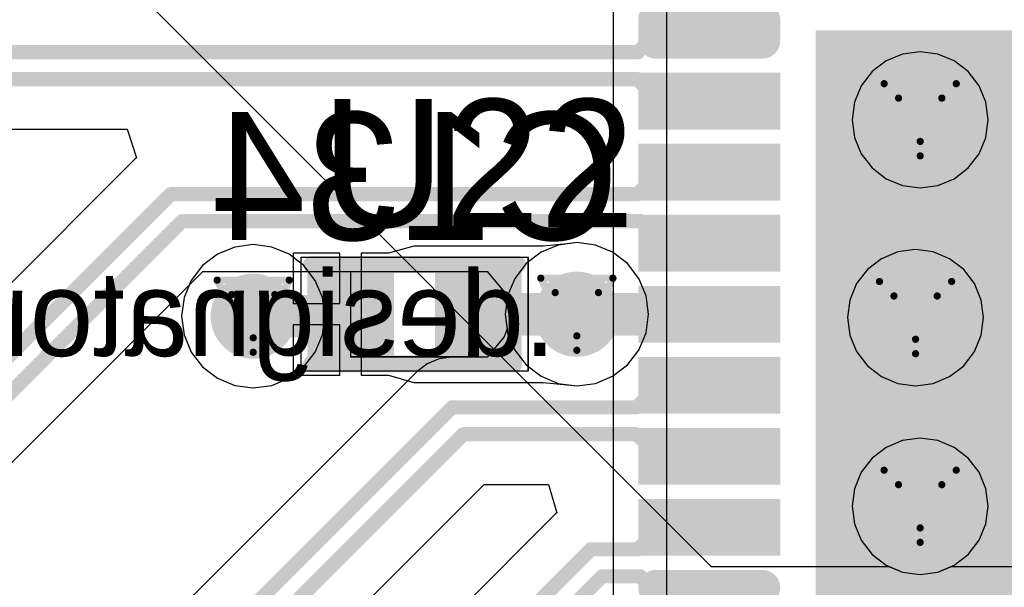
# Model space of a CAD drawing. Header units: millimetres. Extents: x 138 to 555, y 26 to 334.
# Tile 155 of 256: x 186 to 193, y 161 to 165. Entities that reach past the tile are written whole.
import ezdxf

# ---------------------------------------------------------------- set-up
doc = ezdxf.new("R2010")
doc.units = ezdxf.units.MM
for name, color, linetype in [('BottomLayer', 5, 'Continuous'), ('BottomOverlay', 54, 'Continuous'), ('BottomPaste', 16, 'Continuous'), ('BottomSolder', 6, 'Continuous'), ('DrillDrawing', 1, 'Continuous'), ('Mechanical20', 56, 'Continuous'), ('Mechanical21', 56, 'Continuous'), ('Mechanical27', 56, 'Continuous'), ('Mechanical30', 56, 'Continuous'), ('MidLayer1', 16, 'Continuous'), ('MidLayer2', 76, 'Continuous'), ('MidLayer3', 90, 'Continuous'), ('MidLayer4', 156, 'Continuous'), ('MultiLayer', 9, 'Continuous'), ('TopLayer', 1, 'Continuous'), ('TopOverlay', 2, 'Continuous'), ('TopPaste', 8, 'Continuous'), ('TopSolder', 216, 'Continuous'), ('ViaHoleLayer', 16, 'Continuous')]:
    doc.layers.add(name, color=color, linetype=linetype)

# ---------------------------------------------------------------- blocks, each defined once
blk = doc.blocks.new('C0402_B_820')
at = {"layer": 'BottomLayer'}
for points in [[(-0.7049973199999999, 0.27999944), (-0.7049973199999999, -0.27999944), (-0.19500088, 0.27999944), (-0.19500088, -0.27999944)], [(0.19500088, 0.27999944), (0.19500088, -0.27999944), (0.7049973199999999, 0.27999944), (0.7049973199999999, -0.27999944)]]:
    blk.add_solid(points, dxfattribs=at)
at = {"layer": 'BottomOverlay', "const_width": 0.11999976}
for points in [[(-0.72499982, 0.3499993), (0.72499982, 0.3499993)], [(-0.72499982, -0.3499993), (0.7000011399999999, -0.3499993)]]:
    blk.add_lwpolyline(points, dxfattribs=at)
at = {"layer": 'BottomOverlay', "const_width": 0.05999988}
for points in [[(-0.7549997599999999, 0.3499993, 1), (-0.69499988, 0.3499993, 1)], [(0.69499988, 0.3499993, 1), (0.7549997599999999, 0.3499993, 1)], [(-0.7549997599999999, -0.3499993, 1), (-0.69499988, -0.3499993, 1)], [(0.6700012, -0.3499993, 1), (0.73000108, -0.3499993, 1)]]:
    blk.add_lwpolyline(points, format="xyb", close=True, dxfattribs=at)
at = {"layer": 'BottomPaste'}
for points in [[(-0.7049973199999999, 0.27999944), (-0.7049973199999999, -0.27999944), (-0.19500088, 0.27999944), (-0.19500088, -0.27999944)], [(0.19500088, 0.27999944), (0.19500088, -0.27999944), (0.7049973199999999, 0.27999944), (0.7049973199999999, -0.27999944)]]:
    blk.add_solid(points, dxfattribs=at)
at = {"layer": 'BottomSolder'}
for points in [[(-0.7549972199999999, 0.32999934), (-0.7549972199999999, -0.32999934), (-0.14500098, 0.32999934), (-0.14500098, -0.32999934)], [(0.14500098, 0.32999934), (0.14500098, -0.32999934), (0.7549972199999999, 0.32999934), (0.7549972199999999, -0.32999934)]]:
    blk.add_solid(points, dxfattribs=at)
at = {"layer": 'Mechanical21', "const_width": 0.00999998}
for points in [[(-0.80000094, 0.3999992), (0.80000094, 0.3999992)], [(-0.80000094, -0.3999992), (-0.80000094, 0.3999992)], [(0.80000094, -0.3999992), (0.80000094, 0.3999992)], [(-0.80000094, -0.3999992), (0.80000094, -0.3999992)]]:
    blk.add_lwpolyline(points, dxfattribs=at)
at = {"layer": 'Mechanical21', "const_width": 0.00499872}
for points in [[(-0.8025002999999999, 0.3999992, 1), (-0.7975015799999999, 0.3999992, 1)], [(-0.8025002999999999, 0.3999992, 1), (-0.7975015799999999, 0.3999992, 1)], [(0.7975015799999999, 0.3999992, 1), (0.8025002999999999, 0.3999992, 1)], [(0.7975015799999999, 0.3999992, 1), (0.8025002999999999, 0.3999992, 1)], [(-0.8025002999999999, -0.3999992, 1), (-0.7975015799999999, -0.3999992, 1)], [(-0.8025002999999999, -0.3999992, 1), (-0.7975015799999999, -0.3999992, 1)], [(0.7975015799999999, -0.3999992, 1), (0.8025002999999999, -0.3999992, 1)], [(0.7975015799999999, -0.3999992, 1), (0.8025002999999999, -0.3999992, 1)]]:
    blk.add_lwpolyline(points, format="xyb", close=True, dxfattribs=at)
at = {"layer": 'Mechanical30', "const_width": 0.00999998}
for points in [[(-0.4499991, -0.2999994), (-0.4499991, 0.2999994)], [(-0.4499991, 0.2999994), (0.4499991, 0.2999994)], [(0.4499991, -0.2999994), (0.4499991, 0.2999994)], [(-0.4499991, -0.2999994), (0.4499991, -0.2999994)]]:
    blk.add_lwpolyline(points, dxfattribs=at)
at = {"layer": 'Mechanical30', "const_width": 0.00499872}
for points in [[(-0.45249846, 0.2999994, 1), (-0.44749974, 0.2999994, 1)], [(-0.45249846, 0.2999994, 1), (-0.44749974, 0.2999994, 1)], [(0.44749974, 0.2999994, 1), (0.45249846, 0.2999994, 1)], [(0.44749974, 0.2999994, 1), (0.45249846, 0.2999994, 1)], [(-0.45249846, -0.2999994, 1), (-0.44749974, -0.2999994, 1)], [(-0.45249846, -0.2999994, 1), (-0.44749974, -0.2999994, 1)], [(0.44749974, -0.2999994, 1), (0.45249846, -0.2999994, 1)], [(0.44749974, -0.2999994, 1), (0.45249846, -0.2999994, 1)]]:
    blk.add_lwpolyline(points, format="xyb", close=True, dxfattribs=at)
blk = doc.blocks.new('ICC_QFN36_EPAD_6X6_P050_937')
at = {"layer": 'Mechanical20', "const_width": 0.00999998}
blk.add_lwpolyline([(3.4249995, -3.4249995), (-3.4249995, -3.4249995)], dxfattribs=at)
at = {"layer": 'Mechanical27', "const_width": 0.00999998}
blk.add_lwpolyline([(3.04999898, -3.04999898), (-3.04999898, -3.04999898)], dxfattribs=at)
at = {"layer": 'TopLayer', "const_width": 0.07500112}
for points in [[(-2.11250022, -2.3750016, 1), (-2.0374991, -2.3750016, 1)], [(-1.96250306, -2.3750016, 1), (-1.88750194, -2.3750016, 1)], [(1.88750194, -2.3750016, 1), (1.96250306, -2.3750016, 1)], [(-2.11250022, -3.12499756, 1), (-2.0374991, -3.12499756, 1)], [(-1.96250306, -3.12499756, 1), (-1.88750194, -3.12499756, 1)], [(1.88750194, -3.12499756, 1), (1.96250306, -3.12499756, 1)]]:
    blk.add_lwpolyline(points, format="xyb", close=True, dxfattribs=at)
at = {"layer": 'TopLayer'}
for points in [[(-1.94999864, -1.94999864), (1.94999864, -1.94999864), (-1.94999864, 1.94999864), (1.94999864, 1.94999864)], [(-1.9250025, -3.19999868), (-1.9250025, -2.30000048), (-2.07499966, -3.19999868), (-2.07499966, -2.30000048)], [(-1.34999984, -3.19999868), (-1.34999984, -2.30000048), (-1.64999924, -3.19999868), (-1.64999924, -2.30000048)], [(-0.85000084, -3.19999868), (-0.85000084, -2.30000048), (-1.15000024, -3.19999868), (-1.15000024, -2.30000048)], [(-0.3499993, -3.19999868), (-0.3499993, -2.30000048), (-0.6499986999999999, -3.19999868), (-0.6499986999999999, -2.30000048)], [(0.1499997, -3.19999868), (0.1499997, -2.30000048), (-0.1499997, -3.19999868), (-0.1499997, -2.30000048)], [(0.6499986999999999, -3.19999868), (0.6499986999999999, -2.30000048), (0.3499993, -3.19999868), (0.3499993, -2.30000048)], [(1.15000024, -3.19999868), (1.15000024, -2.30000048), (0.85000084, -3.19999868), (0.85000084, -2.30000048)], [(1.64999924, -3.19999868), (1.64999924, -2.30000048), (1.34999984, -3.19999868), (1.34999984, -2.30000048)], [(-1.85000138, -3.12499756), (-1.85000138, -2.3750016), (-2.15000078, -3.12499756), (-2.15000078, -2.3750016)], [(2.15000078, -3.12499756), (2.15000078, -2.3750016), (1.85000138, -3.12499756), (1.85000138, -2.3750016)]]:
    blk.add_solid(points, dxfattribs=at)
at = {"layer": 'TopPaste', "const_width": 0.07500112}
for points in [[(-2.11250022, -2.3750016, 1), (-2.0374991, -2.3750016, 1)], [(-1.96250306, -2.3750016, 1), (-1.88750194, -2.3750016, 1)], [(1.88750194, -2.3750016, 1), (1.96250306, -2.3750016, 1)], [(-2.11250022, -3.12499756, 1), (-2.0374991, -3.12499756, 1)], [(-1.96250306, -3.12499756, 1), (-1.88750194, -3.12499756, 1)], [(1.88750194, -3.12499756, 1), (1.96250306, -3.12499756, 1)]]:
    blk.add_lwpolyline(points, format="xyb", close=True, dxfattribs=at)
at = {"layer": 'TopPaste'}
for points in [[(-1.94999864, -1.94999864), (1.94999864, -1.94999864), (-1.94999864, 1.94999864), (1.94999864, 1.94999864)], [(-1.9250025, -3.19999868), (-1.9250025, -2.30000048), (-2.07499966, -3.19999868), (-2.07499966, -2.30000048)], [(-1.34999984, -3.19999868), (-1.34999984, -2.30000048), (-1.64999924, -3.19999868), (-1.64999924, -2.30000048)], [(-0.85000084, -3.19999868), (-0.85000084, -2.30000048), (-1.15000024, -3.19999868), (-1.15000024, -2.30000048)], [(-0.3499993, -3.19999868), (-0.3499993, -2.30000048), (-0.6499986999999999, -3.19999868), (-0.6499986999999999, -2.30000048)], [(0.1499997, -3.19999868), (0.1499997, -2.30000048), (-0.1499997, -3.19999868), (-0.1499997, -2.30000048)], [(0.6499986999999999, -3.19999868), (0.6499986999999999, -2.30000048), (0.3499993, -3.19999868), (0.3499993, -2.30000048)], [(1.15000024, -3.19999868), (1.15000024, -2.30000048), (0.85000084, -3.19999868), (0.85000084, -2.30000048)], [(1.64999924, -3.19999868), (1.64999924, -2.30000048), (1.34999984, -3.19999868), (1.34999984, -2.30000048)], [(-1.85000138, -3.12499756), (-1.85000138, -2.3750016), (-2.15000078, -3.12499756), (-2.15000078, -2.3750016)], [(2.15000078, -3.12499756), (2.15000078, -2.3750016), (1.85000138, -3.12499756), (1.85000138, -2.3750016)]]:
    blk.add_solid(points, dxfattribs=at)
at = {"layer": 'TopSolder', "const_width": 0.12500102}
for points in [[(-2.1374989, -2.3750016, 1), (-2.01250042, -2.3750016, 1)], [(-1.98750174, -2.3750016, 1), (-1.86250326, -2.3750016, 1)], [(1.86250326, -2.3750016, 1), (1.98750174, -2.3750016, 1)], [(-2.1374989, -3.12499756, 1), (-2.01250042, -3.12499756, 1)], [(-1.98750174, -3.12499756, 1), (-1.86250326, -3.12499756, 1)], [(1.86250326, -3.12499756, 1), (1.98750174, -3.12499756, 1)]]:
    blk.add_lwpolyline(points, format="xyb", close=True, dxfattribs=at)
at = {"layer": 'TopSolder'}
for points in [[(-1.99999854, -1.99999854), (1.99999854, -1.99999854), (-1.99999854, 1.99999854), (1.99999854, 1.99999854)], [(-1.9250025, -3.24999858), (-1.9250025, -2.25000058), (-2.07499966, -3.24999858), (-2.07499966, -2.25000058)], [(-1.29999994, -3.24999858), (-1.29999994, -2.25000058), (-1.69999914, -3.24999858), (-1.69999914, -2.25000058)], [(-0.80000094, -3.24999858), (-0.80000094, -2.25000058), (-1.20000014, -3.24999858), (-1.20000014, -2.25000058)], [(-0.2999994, -3.24999858), (-0.2999994, -2.25000058), (-0.6999985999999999, -3.24999858), (-0.6999985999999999, -2.25000058)], [(0.1999996, -3.24999858), (0.1999996, -2.25000058), (-0.1999996, -3.24999858), (-0.1999996, -2.25000058)], [(0.6999985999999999, -3.24999858), (0.6999985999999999, -2.25000058), (0.2999994, -3.24999858), (0.2999994, -2.25000058)], [(1.20000014, -3.24999858), (1.20000014, -2.25000058), (0.80000094, -3.24999858), (0.80000094, -2.25000058)], [(1.69999914, -3.24999858), (1.69999914, -2.25000058), (1.29999994, -3.24999858), (1.29999994, -2.25000058)], [(-1.80000148, -3.12499756), (-1.80000148, -2.3750016), (-2.20000068, -3.12499756), (-2.20000068, -2.3750016)], [(2.20000068, -3.12499756), (2.20000068, -2.3750016), (1.80000148, -3.12499756), (1.80000148, -2.3750016)]]:
    blk.add_solid(points, dxfattribs=at)

msp = doc.modelspace()

# ---------------------------------------------------------------- linework, layer by layer
at = {"layer": 'BottomLayer'}
for p, q in [((189.91786502, 163.55570286), (189.7254524, 163.53738946)), ((189.96347072, 163.56170742), (189.91786502, 163.55570286)), ((190.09399624, 163.54452432), (189.96347072, 163.56170742)), ((188.29546034, 163.48738702), (187.96545846, 163.48738702)), ((187.96545846, 163.48738702), (187.96545846, 163.13239916)), ((188.29546034, 163.13239916), (188.29546034, 163.48738702)), ((188.63617086, 163.48738702), (188.4454575, 163.48738702)), ((188.4454575, 163.48738702), (188.4454575, 163.05740058)), ((188.81545676, 163.53738946), (188.63617086, 163.48738702)), ((188.95474528, 163.53738692), (188.81545676, 163.53738946)), ((189.72544986, 163.53738692), (188.95474528, 163.53738692)), ((189.7254524, 163.53738946), (189.72544986, 163.53738692)), ((190.21562668, 163.49414088), (190.09399624, 163.54452432)), ((190.32007402, 163.41399626), (190.21562668, 163.49414088)), ((190.40021864, 163.30954892), (190.32007402, 163.41399626)), ((190.45060208, 163.18791848), (190.40021864, 163.30954892)), ((190.46778518, 163.05739296), (190.45060208, 163.18791848)), ((187.96545846, 163.13239916), (188.29546034, 163.13239916)), ((188.4454575, 163.05740058), (188.4454575, 162.62738874)), ((190.45060208, 162.92686744), (190.46778518, 163.05739296)), ((188.29546034, 162.982402), (187.96545846, 162.982402)), ((187.96545846, 162.982402), (187.96545846, 162.62738874)), ((188.29546034, 162.62738874), (188.29546034, 162.982402)), ((190.40021864, 162.805237), (190.45060208, 162.92686744)), ((190.32007402, 162.70078966), (190.40021864, 162.805237)), ((190.21562668, 162.62064504), (190.32007402, 162.70078966)), ((187.96545846, 162.62738874), (188.29546034, 162.62738874)), ((188.4454575, 162.62738874), (188.63617086, 162.62738874)), ((188.63617086, 162.62738874), (188.81545676, 162.5773863)), ((190.09399624, 162.5702616), (190.21562668, 162.62064504)), ((188.81545676, 162.5773863), (188.95474528, 162.57738884)), ((188.95474528, 162.57738884), (189.72544732, 162.57738884)), ((189.72544732, 162.57738884), (189.7254524, 162.57738376)), ((189.7254524, 162.57738376), (189.7254524, 162.5773863)), ((189.7254524, 162.5773863), (189.9178701, 162.55908052)), ((189.9178701, 162.55908052), (189.96347072, 162.5530785)), ((189.96347072, 162.5530785), (190.09399624, 162.5702616))]:
    msp.add_line(p, q, dxfattribs=at)
for points, const_width in [([(192.24361856, 164.4265444, 1), (192.51861928, 164.4265444, 1)], 0.27499818), ([(187.5347278, 163.0436668, 1), (187.8347272, 163.0436668, 1)], 0.2999994), ([(189.81347102, 163.05739296, 1), (190.11347042, 163.05739296, 1)], 0.2999994), ([(192.2112234, 163.03351188, 1), (192.48622412, 163.03351188, 1)], 0.27499818), ([(188.2954832, 163.05738534, 1), (188.44548036, 163.05738534, 1)], 0.1499997), ([(189.195456, 163.05738534, 1), (189.34545316, 163.05738534, 1)], 0.1499997), ([(189.88846452, 163.05738534, 1), (190.03846168, 163.05738534, 1)], 0.1499997), ([(189.88846452, 163.05738534, 1), (190.03846168, 163.05738534, 1)], 0.1499997), ([(189.88847214, 163.05739296, 1), (190.0384693, 163.05739296, 1)], 0.1499997), ([(187.60972892, 163.0436668, 1), (187.75972608, 163.0436668, 1)], 0.1499997), ([(188.28176466, 163.0436668, 1), (188.43176182, 163.0436668, 1)], 0.1499997), ([(188.28176466, 163.0436668, 1), (188.43176182, 163.0436668, 1)], 0.1499997), ([(192.24361856, 161.70527222, 1), (192.51861928, 161.70527222, 1)], 0.27499818)]:
    msp.add_lwpolyline(points, format="xyb", close=True, dxfattribs=dict(at, const_width=const_width))
at = {"layer": 'BottomLayer', "const_width": 0.2999994}
for points in [[(188.35676324, 163.0436668), (188.37048178, 163.05738534)], [(189.27045458, 163.05738534), (189.9634631, 163.05738534)], [(189.9634631, 163.05738534), (189.96347072, 163.05739296)], [(187.6847275, 163.0436668), (188.35676324, 163.0436668)]]:
    msp.add_lwpolyline(points, dxfattribs=at)
at = {"layer": 'DrillDrawing', "const_width": 0.0508}
for points in [[(192.12711892, 164.6805444), (192.63511892, 164.6805444)], [(192.12711892, 164.6805444), (192.38111892, 164.1725444)], [(192.38111892, 164.1725444), (192.63511892, 164.6805444)], [(192.22871892, 164.5789444), (192.53351892, 164.5789444)], [(192.22871892, 164.5789444), (192.38111892, 164.2741444)], [(192.38111892, 164.2741444), (192.53351892, 164.5789444)], [(187.4307275, 163.2976668), (187.9387275, 163.2976668)], [(187.4307275, 163.2976668), (187.6847275, 162.7896668)], [(187.6847275, 162.7896668), (187.9387275, 163.2976668)], [(189.70947072, 163.31139296), (190.21747072, 163.31139296)], [(189.70947072, 163.31139296), (189.96347072, 162.80339296)], [(189.96347072, 162.80339296), (190.21747072, 163.31139296)], [(192.09472376, 163.28751188), (192.60272376, 163.28751188)], [(192.09472376, 163.28751188), (192.34872376, 162.77951188)], [(192.34872376, 162.77951188), (192.60272376, 163.28751188)], [(187.5323275, 163.1960668), (187.8371275, 163.1960668)], [(187.5323275, 163.1960668), (187.6847275, 162.8912668)], [(187.6847275, 162.8912668), (187.8371275, 163.1960668)], [(189.81107072, 163.20979296), (190.11587072, 163.20979296)], [(189.81107072, 163.20979296), (189.96347072, 162.90499296)], [(189.96347072, 162.90499296), (190.11587072, 163.20979296)], [(192.19632376, 163.18591188), (192.50112376, 163.18591188)], [(192.19632376, 163.18591188), (192.34872376, 162.88111188)], [(192.34872376, 162.88111188), (192.50112376, 163.18591188)], [(192.12711892, 161.95927222), (192.63511892, 161.95927222)], [(192.12711892, 161.95927222), (192.38111892, 161.45127222)], [(192.38111892, 161.45127222), (192.63511892, 161.95927222)], [(192.22871892, 161.85767222), (192.53351892, 161.85767222)], [(192.22871892, 161.85767222), (192.38111892, 161.55287222)], [(192.38111892, 161.55287222), (192.53351892, 161.85767222)]]:
    msp.add_lwpolyline(points, dxfattribs=at)
at = {"layer": 'DrillDrawing', "const_width": 0.0254}
for points in [[(192.11441892, 164.6805444, 1), (192.13981892, 164.6805444, 1)], [(192.11441892, 164.6805444, 1), (192.13981892, 164.6805444, 1)], [(192.62241892, 164.6805444, 1), (192.64781892, 164.6805444, 1)], [(192.62241892, 164.6805444, 1), (192.64781892, 164.6805444, 1)], [(192.21601892, 164.5789444, 1), (192.24141892, 164.5789444, 1)], [(192.21601892, 164.5789444, 1), (192.24141892, 164.5789444, 1)], [(192.52081892, 164.5789444, 1), (192.54621892, 164.5789444, 1)], [(192.52081892, 164.5789444, 1), (192.54621892, 164.5789444, 1)], [(192.36841892, 164.2741444, 1), (192.39381892, 164.2741444, 1)], [(192.36841892, 164.2741444, 1), (192.39381892, 164.2741444, 1)], [(192.36841892, 164.1725444, 1), (192.39381892, 164.1725444, 1)], [(192.36841892, 164.1725444, 1), (192.39381892, 164.1725444, 1)], [(187.4180275, 163.2976668, 1), (187.4434275, 163.2976668, 1)], [(187.4180275, 163.2976668, 1), (187.4434275, 163.2976668, 1)], [(187.9260275, 163.2976668, 1), (187.9514275, 163.2976668, 1)], [(187.9260275, 163.2976668, 1), (187.9514275, 163.2976668, 1)], [(189.69677072, 163.31139296, 1), (189.72217072, 163.31139296, 1)], [(189.69677072, 163.31139296, 1), (189.72217072, 163.31139296, 1)], [(190.20477072, 163.31139296, 1), (190.23017072, 163.31139296, 1)], [(190.20477072, 163.31139296, 1), (190.23017072, 163.31139296, 1)], [(192.08202376, 163.28751188, 1), (192.10742376, 163.28751188, 1)], [(192.08202376, 163.28751188, 1), (192.10742376, 163.28751188, 1)], [(192.59002376, 163.28751188, 1), (192.61542376, 163.28751188, 1)], [(192.59002376, 163.28751188, 1), (192.61542376, 163.28751188, 1)], [(187.5196275, 163.1960668, 1), (187.5450275, 163.1960668, 1)], [(187.5196275, 163.1960668, 1), (187.5450275, 163.1960668, 1)], [(187.8244275, 163.1960668, 1), (187.8498275, 163.1960668, 1)], [(187.8244275, 163.1960668, 1), (187.8498275, 163.1960668, 1)], [(189.79837072, 163.20979296, 1), (189.82377072, 163.20979296, 1)], [(189.79837072, 163.20979296, 1), (189.82377072, 163.20979296, 1)], [(190.10317072, 163.20979296, 1), (190.12857072, 163.20979296, 1)], [(190.10317072, 163.20979296, 1), (190.12857072, 163.20979296, 1)], [(192.18362376, 163.18591188, 1), (192.20902376, 163.18591188, 1)], [(192.18362376, 163.18591188, 1), (192.20902376, 163.18591188, 1)], [(192.48842376, 163.18591188, 1), (192.51382376, 163.18591188, 1)], [(192.48842376, 163.18591188, 1), (192.51382376, 163.18591188, 1)], [(189.95077072, 162.90499296, 1), (189.97617072, 162.90499296, 1)], [(189.95077072, 162.90499296, 1), (189.97617072, 162.90499296, 1)], [(187.6720275, 162.8912668, 1), (187.6974275, 162.8912668, 1)], [(187.6720275, 162.8912668, 1), (187.6974275, 162.8912668, 1)], [(192.33602376, 162.88111188, 1), (192.36142376, 162.88111188, 1)], [(192.33602376, 162.88111188, 1), (192.36142376, 162.88111188, 1)], [(187.6720275, 162.7896668, 1), (187.6974275, 162.7896668, 1)], [(187.6720275, 162.7896668, 1), (187.6974275, 162.7896668, 1)], [(189.95077072, 162.80339296, 1), (189.97617072, 162.80339296, 1)], [(189.95077072, 162.80339296, 1), (189.97617072, 162.80339296, 1)], [(192.33602376, 162.77951188, 1), (192.36142376, 162.77951188, 1)], [(192.33602376, 162.77951188, 1), (192.36142376, 162.77951188, 1)], [(192.11441892, 161.95927222, 1), (192.13981892, 161.95927222, 1)], [(192.11441892, 161.95927222, 1), (192.13981892, 161.95927222, 1)], [(192.62241892, 161.95927222, 1), (192.64781892, 161.95927222, 1)], [(192.62241892, 161.95927222, 1), (192.64781892, 161.95927222, 1)], [(192.21601892, 161.85767222, 1), (192.24141892, 161.85767222, 1)], [(192.21601892, 161.85767222, 1), (192.24141892, 161.85767222, 1)], [(192.52081892, 161.85767222, 1), (192.54621892, 161.85767222, 1)], [(192.52081892, 161.85767222, 1), (192.54621892, 161.85767222, 1)], [(192.36841892, 161.55287222, 1), (192.39381892, 161.55287222, 1)], [(192.36841892, 161.55287222, 1), (192.39381892, 161.55287222, 1)], [(192.36841892, 161.45127222, 1), (192.39381892, 161.45127222, 1)], [(192.36841892, 161.45127222, 1), (192.39381892, 161.45127222, 1)]]:
    msp.add_lwpolyline(points, format="xyb", close=True, dxfattribs=at)
at = {"layer": 'MidLayer1'}
for p, q in [((186.99315154, 165.19736582), (190.90821356, 161.28230126)), ((187.55420198, 163.53079816), (187.432569, 163.48041472)), ((187.6847275, 163.54798126), (187.55420198, 163.53079816)), ((187.81525302, 163.53079816), (187.6847275, 163.54798126)), ((187.936886, 163.48041472), (187.81525302, 163.53079816)), ((187.432569, 163.48041472), (187.3281242, 163.4002701)), ((188.0413308, 163.4002701), (187.936886, 163.48041472)), ((187.3281242, 163.4002701), (187.24797958, 163.29582276)), ((188.12147542, 163.29582276), (188.0413308, 163.4002701)), ((187.24797958, 163.29582276), (187.19759614, 163.17419232)), ((188.17185886, 163.17419232), (188.12147542, 163.29582276)), ((187.19759614, 163.17419232), (187.18041304, 163.0436668)), ((188.18904196, 163.0436668), (188.17185886, 163.17419232)), ((187.18041304, 163.0436668), (187.19759614, 162.91314128)), ((188.17185886, 162.91314128), (188.18904196, 163.0436668)), ((187.19759614, 162.91314128), (187.24797958, 162.79151084)), ((188.12147542, 162.79151084), (188.17185886, 162.91314128)), ((187.24797958, 162.79151084), (187.3281242, 162.6870635)), ((188.0413308, 162.6870635), (188.12147542, 162.79151084)), ((187.3281242, 162.6870635), (187.432569, 162.60691888)), ((187.936886, 162.60691888), (188.0413308, 162.6870635)), ((187.432569, 162.60691888), (187.55420198, 162.55653544)), ((187.81525302, 162.55653544), (187.936886, 162.60691888)), ((187.55420198, 162.55653544), (187.6847275, 162.53935234)), ((187.6847275, 162.53935234), (187.81525302, 162.55653544)), ((190.90821356, 161.28230126), (192.16100252, 161.28231142)), ((192.16100252, 161.28231142), (192.25711866, 161.24249946)), ((192.50511918, 161.24249946), (192.60124548, 161.2823165)), ((192.60124548, 161.2823165), (193.41222684, 161.2823165)), ((192.25711866, 161.24249946), (192.38111892, 161.22617488)), ((192.38111892, 161.22617488), (192.50511918, 161.24249946))]:
    msp.add_line(p, q, dxfattribs=at)
for points, const_width in [([(192.24361856, 164.4265444, 1), (192.51861928, 164.4265444, 1)], 0.27499818), ([(187.5347278, 163.0436668, 1), (187.8347272, 163.0436668, 1)], 0.2999994), ([(189.81347102, 163.05739296, 1), (190.11347042, 163.05739296, 1)], 0.2999994), ([(192.2112234, 163.03351188, 1), (192.48622412, 163.03351188, 1)], 0.27499818), ([(192.24361856, 161.70527222, 1), (192.51861928, 161.70527222, 1)], 0.27499818)]:
    msp.add_lwpolyline(points, format="xyb", close=True, dxfattribs=dict(at, const_width=const_width))
at = {"layer": 'MidLayer2'}
for p, q in [((189.96347072, 163.56170742), (189.8329452, 163.54452432)), ((190.09399624, 163.54452432), (189.96347072, 163.56170742)), ((189.71131476, 163.49414088), (189.60686742, 163.41399626)), ((189.8329452, 163.54452432), (189.71131476, 163.49414088)), ((190.21562668, 163.49414088), (190.09399624, 163.54452432)), ((190.32007402, 163.41399626), (190.21562668, 163.49414088)), ((189.60686742, 163.41399626), (189.5267228, 163.30954892)), ((190.40021864, 163.30954892), (190.32007402, 163.41399626)), ((189.5267228, 163.30954892), (189.47633936, 163.18791848)), ((190.45060208, 163.18791848), (190.40021864, 163.30954892)), ((189.47633936, 163.18791848), (189.45915626, 163.05739296)), ((190.46778518, 163.05739296), (190.45060208, 163.18791848)), ((189.45915626, 163.05739296), (189.47633936, 162.92686744)), ((190.45060208, 162.92686744), (190.46778518, 163.05739296)), ((189.47633936, 162.92686744), (189.5267228, 162.805237)), ((190.40021864, 162.805237), (190.45060208, 162.92686744)), ((189.5267228, 162.805237), (189.60686742, 162.70078966)), ((190.32007402, 162.70078966), (190.40021864, 162.805237)), ((189.60686742, 162.70078966), (189.71131476, 162.62064504)), ((190.21562668, 162.62064504), (190.32007402, 162.70078966)), ((189.71131476, 162.62064504), (189.8329452, 162.5702616)), ((190.09399624, 162.5702616), (190.21562668, 162.62064504)), ((189.8329452, 162.5702616), (189.96347072, 162.5530785)), ((189.96347072, 162.5530785), (190.09399624, 162.5702616))]:
    msp.add_line(p, q, dxfattribs=at)
for points, const_width in [([(192.24361856, 164.4265444, 1), (192.51861928, 164.4265444, 1)], 0.27499818), ([(187.5347278, 163.0436668, 1), (187.8347272, 163.0436668, 1)], 0.2999994), ([(189.81347102, 163.05739296, 1), (190.11347042, 163.05739296, 1)], 0.2999994), ([(192.2112234, 163.03351188, 1), (192.48622412, 163.03351188, 1)], 0.27499818), ([(192.24361856, 161.70527222, 1), (192.51861928, 161.70527222, 1)], 0.27499818)]:
    msp.add_lwpolyline(points, format="xyb", close=True, dxfattribs=dict(at, const_width=const_width))
at = {"layer": 'MidLayer3'}
for p, q in [((189.96347072, 163.56170742), (189.8329452, 163.54452432)), ((190.09399624, 163.54452432), (189.96347072, 163.56170742)), ((189.71131476, 163.49414088), (189.60686742, 163.41399626)), ((189.8329452, 163.54452432), (189.71131476, 163.49414088)), ((190.21562668, 163.49414088), (190.09399624, 163.54452432)), ((190.32007402, 163.41399626), (190.21562668, 163.49414088)), ((189.60686742, 163.41399626), (189.5267228, 163.30954892)), ((190.40021864, 163.30954892), (190.32007402, 163.41399626)), ((189.5267228, 163.30954892), (189.47633936, 163.18791848)), ((190.45060208, 163.18791848), (190.40021864, 163.30954892)), ((189.47633936, 163.18791848), (189.45915626, 163.05739296)), ((190.46778518, 163.05739296), (190.45060208, 163.18791848)), ((189.45915626, 163.05739296), (189.47633936, 162.92686744)), ((190.45060208, 162.92686744), (190.46778518, 163.05739296)), ((189.47633936, 162.92686744), (189.5267228, 162.805237)), ((190.40021864, 162.805237), (190.45060208, 162.92686744)), ((189.5267228, 162.805237), (189.60686742, 162.70078966)), ((190.32007402, 162.70078966), (190.40021864, 162.805237)), ((189.60686742, 162.70078966), (189.71131476, 162.62064504)), ((190.21562668, 162.62064504), (190.32007402, 162.70078966)), ((189.71131476, 162.62064504), (189.8329452, 162.5702616)), ((190.09399624, 162.5702616), (190.21562668, 162.62064504)), ((189.8329452, 162.5702616), (189.96347072, 162.5530785)), ((189.96347072, 162.5530785), (190.09399624, 162.5702616))]:
    msp.add_line(p, q, dxfattribs=at)
for points, const_width in [([(192.24361856, 164.4265444, 1), (192.51861928, 164.4265444, 1)], 0.27499818), ([(187.5347278, 163.0436668, 1), (187.8347272, 163.0436668, 1)], 0.2999994), ([(189.81347102, 163.05739296, 1), (190.11347042, 163.05739296, 1)], 0.2999994), ([(192.2112234, 163.03351188, 1), (192.48622412, 163.03351188, 1)], 0.27499818), ([(192.24361856, 161.70527222, 1), (192.51861928, 161.70527222, 1)], 0.27499818)]:
    msp.add_lwpolyline(points, format="xyb", close=True, dxfattribs=dict(at, const_width=const_width))
at = {"layer": 'MidLayer4'}
for p, q in [((192.25711866, 164.88931716), (192.14157152, 164.84145594)), ((192.38111892, 164.90564174), (192.25711866, 164.88931716)), ((192.50511918, 164.88931716), (192.38111892, 164.90564174)), ((192.62066632, 164.84145594), (192.50511918, 164.88931716)), ((192.14157152, 164.84145594), (192.04234642, 164.7653169)), ((192.71989142, 164.7653169), (192.62066632, 164.84145594)), ((192.04234642, 164.7653169), (191.96620738, 164.6660918)), ((192.79603046, 164.6660918), (192.71989142, 164.7653169)), ((191.96620738, 164.6660918), (191.91834616, 164.55054466)), ((192.84389168, 164.55054466), (192.79603046, 164.6660918)), ((191.91834616, 164.55054466), (191.90202158, 164.4265444)), ((192.86021626, 164.4265444), (192.84389168, 164.55054466)), ((191.90202158, 164.4265444), (191.91834616, 164.30254414)), ((192.84389168, 164.30254414), (192.86021626, 164.4265444)), ((191.91834616, 164.30254414), (191.96620738, 164.186997)), ((192.79603046, 164.186997), (192.84389168, 164.30254414)), ((191.96620738, 164.186997), (192.04234642, 164.0877719)), ((192.71989142, 164.0877719), (192.79603046, 164.186997)), ((192.04234642, 164.0877719), (192.14157152, 164.01163286)), ((192.62066632, 164.01163286), (192.71989142, 164.0877719)), ((192.14157152, 164.01163286), (192.25711866, 163.96377164)), ((192.50511918, 163.96377164), (192.62066632, 164.01163286)), ((192.25711866, 163.96377164), (192.38111892, 163.94744706)), ((192.38111892, 163.94744706), (192.50511918, 163.96377164)), ((187.55420198, 163.53079816), (187.432569, 163.48041472)), ((187.6847275, 163.54798126), (187.55420198, 163.53079816)), ((187.81525302, 163.53079816), (187.6847275, 163.54798126)), ((187.936886, 163.48041472), (187.81525302, 163.53079816)), ((192.2247235, 163.49628464), (192.10917636, 163.44842342)), ((192.34872376, 163.51260922), (192.2247235, 163.49628464)), ((192.47272402, 163.49628464), (192.34872376, 163.51260922)), ((192.58827116, 163.44842342), (192.47272402, 163.49628464)), ((187.432569, 163.48041472), (187.3281242, 163.4002701)), ((188.0413308, 163.4002701), (187.936886, 163.48041472)), ((192.10917636, 163.44842342), (192.00995126, 163.37228438)), ((192.68749626, 163.37228438), (192.58827116, 163.44842342)), ((187.3281242, 163.4002701), (187.24797958, 163.29582276)), ((188.12147542, 163.29582276), (188.0413308, 163.4002701)), ((192.00995126, 163.37228438), (191.93381222, 163.27305928)), ((192.7636353, 163.27305928), (192.68749626, 163.37228438)), ((187.24797958, 163.29582276), (187.19759614, 163.17419232)), ((188.17185886, 163.17419232), (188.12147542, 163.29582276)), ((191.93381222, 163.27305928), (191.885951, 163.15751214)), ((192.81149652, 163.15751214), (192.7636353, 163.27305928)), ((187.19759614, 163.17419232), (187.18041304, 163.0436668)), ((188.18904196, 163.0436668), (188.17185886, 163.17419232)), ((191.885951, 163.15751214), (191.86962642, 163.03351188)), ((192.8278211, 163.03351188), (192.81149652, 163.15751214)), ((187.18041304, 163.0436668), (187.19759614, 162.91314128)), ((188.17185886, 162.91314128), (188.18904196, 163.0436668)), ((191.86962642, 163.03351188), (191.885951, 162.90951162)), ((192.81149652, 162.90951162), (192.8278211, 163.03351188)), ((187.19759614, 162.91314128), (187.24797958, 162.79151084)), ((188.12147542, 162.79151084), (188.17185886, 162.91314128)), ((191.885951, 162.90951162), (191.93381222, 162.79396448)), ((192.7636353, 162.79396448), (192.81149652, 162.90951162)), ((187.24797958, 162.79151084), (187.3281242, 162.6870635)), ((188.0413308, 162.6870635), (188.12147542, 162.79151084)), ((191.93381222, 162.79396448), (192.00995126, 162.69473938)), ((192.68749626, 162.69473938), (192.7636353, 162.79396448)), ((187.3281242, 162.6870635), (187.432569, 162.60691888)), ((187.936886, 162.60691888), (188.0413308, 162.6870635)), ((192.00995126, 162.69473938), (192.10917636, 162.61860034)), ((192.58827116, 162.61860034), (192.68749626, 162.69473938)), ((187.432569, 162.60691888), (187.55420198, 162.55653544)), ((187.81525302, 162.55653544), (187.936886, 162.60691888)), ((192.10917636, 162.61860034), (192.2247235, 162.57073912)), ((192.47272402, 162.57073912), (192.58827116, 162.61860034)), ((187.55420198, 162.55653544), (187.6847275, 162.53935234)), ((187.6847275, 162.53935234), (187.81525302, 162.55653544)), ((192.2247235, 162.57073912), (192.34872376, 162.55441454)), ((192.34872376, 162.55441454), (192.47272402, 162.57073912)), ((192.25711866, 162.16804498), (192.14157152, 162.12018376)), ((192.38111892, 162.18436956), (192.25711866, 162.16804498)), ((192.50511918, 162.16804498), (192.38111892, 162.18436956)), ((192.62066632, 162.12018376), (192.50511918, 162.16804498)), ((192.14157152, 162.12018376), (192.04234642, 162.04404472)), ((192.71989142, 162.04404472), (192.62066632, 162.12018376)), ((192.04234642, 162.04404472), (191.96620738, 161.94482216)), ((192.79603046, 161.94482216), (192.71989142, 162.04404472)), ((191.96620738, 161.94482216), (191.91834616, 161.82927248)), ((192.84389168, 161.82927248), (192.79603046, 161.94482216)), ((191.91834616, 161.82927248), (191.90202158, 161.70527222)), ((192.86021626, 161.70527222), (192.84389168, 161.82927248)), ((191.90202158, 161.70527222), (191.91834616, 161.58127196)), ((192.84389168, 161.58127196), (192.86021626, 161.70527222)), ((191.91834616, 161.58127196), (191.96620738, 161.46572228)), ((192.79603046, 161.46572228), (192.84389168, 161.58127196)), ((191.96620738, 161.46572228), (192.04234642, 161.36649972)), ((192.71989142, 161.36649972), (192.79603046, 161.46572228)), ((192.04234642, 161.36649972), (192.14157152, 161.29036068)), ((192.62066632, 161.29036068), (192.71989142, 161.36649972)), ((192.14157152, 161.29036068), (192.25711866, 161.24249946)), ((192.50511918, 161.24249946), (192.62066632, 161.29036068)), ((192.25711866, 161.24249946), (192.38111892, 161.22617488)), ((192.38111892, 161.22617488), (192.50511918, 161.24249946))]:
    msp.add_line(p, q, dxfattribs=at)
for points, const_width in [([(192.24361856, 164.4265444, 1), (192.51861928, 164.4265444, 1)], 0.27499818), ([(187.5347278, 163.0436668, 1), (187.8347272, 163.0436668, 1)], 0.2999994), ([(189.81347102, 163.05739296, 1), (190.11347042, 163.05739296, 1)], 0.2999994), ([(192.2112234, 163.03351188, 1), (192.48622412, 163.03351188, 1)], 0.27499818), ([(192.24361856, 161.70527222, 1), (192.51861928, 161.70527222, 1)], 0.27499818)]:
    msp.add_lwpolyline(points, format="xyb", close=True, dxfattribs=dict(at, const_width=const_width))
at = {"layer": 'MultiLayer'}
for points, const_width in [([(192.24361856, 164.4265444, 1), (192.51861928, 164.4265444, 1)], 0.27499818), ([(187.5347278, 163.0436668, 1), (187.8347272, 163.0436668, 1)], 0.2999994), ([(189.81347102, 163.05739296, 1), (190.11347042, 163.05739296, 1)], 0.2999994), ([(192.2112234, 163.03351188, 1), (192.48622412, 163.03351188, 1)], 0.27499818), ([(192.24361856, 161.70527222, 1), (192.51861928, 161.70527222, 1)], 0.27499818)]:
    msp.add_lwpolyline(points, format="xyb", close=True, dxfattribs=dict(at, const_width=const_width))
at = {"layer": 'TopLayer'}
for p, q in [((185.14391724, 164.35935886), (186.79606024, 164.35935886)), ((186.79606024, 164.35935886), (186.86394936, 164.15935926)), ((186.85438372, 164.15201358), (182.25243712, 159.55006952)), ((186.85439134, 164.15202374), (186.85438372, 164.15201358)), ((186.86394936, 164.15935926), (186.85439134, 164.15202374)), ((182.7269904, 158.75742696), (187.32894208, 163.35938118)), ((187.32894208, 163.35938118), (189.33088372, 163.35938118)), ((189.33088372, 163.35938118), (189.45281896, 163.21564258)), ((189.45281896, 163.21564258), (189.4725827, 163.15937904)), ((189.4725827, 163.15937904), (189.45915626, 163.05739296)), ((189.45915626, 163.05739296), (189.4725827, 162.95540434)), ((189.4725827, 162.95540434), (189.45282658, 162.89915096)), ((189.45282658, 162.89915096), (189.33088626, 162.7554022)), ((188.99446834, 162.7433753), (188.90932754, 162.70810994)), ((189.08583722, 162.75540728), (188.99446834, 162.7433753)), ((189.08587532, 162.7554022), (189.08583722, 162.75540728)), ((189.33088626, 162.7554022), (189.08587532, 162.7554022)), ((188.83620602, 162.6519988), (185.87789596, 159.69369128)), ((188.83621364, 162.65200896), (188.83620602, 162.6519988)), ((188.90932754, 162.70810994), (188.83621364, 162.65200896)), ((186.67053852, 159.21914054), (189.31076184, 161.8593664)), ((189.31076184, 161.8593664), (189.7633238, 161.8593664)), ((189.7633238, 161.8593664), (189.76335682, 161.85931814)), ((189.76335682, 161.85931814), (189.82299602, 161.65936426)), ((189.81340244, 161.65199826), (188.87139264, 160.709991)), ((189.81341006, 161.65200842), (189.81340244, 161.65199826)), ((189.82299602, 161.65936426), (189.81341006, 161.65200842))]:
    msp.add_line(p, q, dxfattribs=at)
for points, const_width in [([(190.39461794, 164.90237784), (190.54962906, 165.05738896)], 0.0999998), ([(190.54962906, 165.05738896), (190.89544752, 165.05738896)], 0.0999998), ([(184.91899008, 164.90237784), (190.39461794, 164.90237784)], 0.0999998), ([(184.99769198, 164.71237822), (190.39063268, 164.71237822)], 0.0999998), ([(190.39063268, 164.71237822), (190.54564634, 164.55736456)], 0.0999998), ([(190.54564634, 164.55736456), (190.89544752, 164.55736456)], 0.0999998), ([(190.39044472, 163.90240016), (190.54543552, 164.05739096)], 0.0999998), ([(190.54543552, 164.05739096), (190.89544752, 164.05739096)], 0.0999998), ([(182.39866492, 159.19705016), (187.10401492, 163.90240016)], 0.0999998), ([(187.10401492, 163.90240016), (190.39044472, 163.90240016)], 0.0999998), ([(182.47736682, 159.00705054), (187.18271682, 163.71240054)], 0.0999998), ([(187.18271682, 163.71240054), (190.41544594, 163.71240054)], 0.0999998), ([(190.41544594, 163.71240054), (190.57047992, 163.55736656)], 0.0999998), ([(190.57047992, 163.55736656), (190.89544752, 163.55736656)], 0.0999998), ([(189.96347072, 163.05739296), (190.89544752, 163.05739296)], 0.2999994), ([(190.38315746, 162.40238284), (190.53814318, 162.55736856)], 0.0999998), ([(190.53814318, 162.55736856), (190.89544752, 162.55736856)], 0.0999998), ([(186.12751954, 159.4440677), (189.08583722, 162.40238538)], 0.0999998), ([(189.08583722, 162.40238538), (189.08583976, 162.40238284)], 0.0999998), ([(189.08583976, 162.40238284), (190.38315746, 162.40238284)], 0.0999998), ([(186.31751916, 159.36536834), (189.16453658, 162.21238576)], 0.0999998), ([(189.16453658, 162.21238576), (189.76334158, 162.21238576)], 0.0999998), ([(189.76334158, 162.21238576), (189.76334412, 162.21238322)], 0.0999998), ([(189.76334412, 162.21238322), (190.38467638, 162.21238322)], 0.0999998), ([(190.38467638, 162.21238322), (190.53966464, 162.05739496)], 0.0999998), ([(190.53966464, 162.05739496), (190.89544752, 162.05739496)], 0.0999998), ([(190.39384324, 161.40238484), (190.54882896, 161.55737056)], 0.0999998), ([(190.54882896, 161.55737056), (190.89544752, 161.55737056)], 0.0999998), ([(189.12101622, 160.46036742), (190.06303364, 161.40238484)], 0.0999998), ([(190.06303364, 161.40238484), (190.39384324, 161.40238484)], 0.0999998), ([(189.31101584, 160.38166806), (190.141733, 161.21238522)], 0.0999998), ([(190.141733, 161.21238522), (190.40920262, 161.21238522)], 0.0999998), ([(190.40920262, 161.21238522), (190.56419088, 161.05739696)], 0.0999998)]:
    msp.add_lwpolyline(points, dxfattribs=dict(at, const_width=const_width))
for points, const_width in [([(190.52463038, 165.05738896, 1), (190.57462774, 165.05738896, 1)], 0.0499999), ([(190.52463038, 165.05738896, 1), (190.57462774, 165.05738896, 1)], 0.0499999), ([(190.87044884, 165.05738896, 1), (190.9204462, 165.05738896, 1)], 0.0499999), ([(190.36961926, 164.90237784, 1), (190.41961662, 164.90237784, 1)], 0.0499999), ([(190.36961926, 164.90237784, 1), (190.41961662, 164.90237784, 1)], 0.0499999), ([(190.365634, 164.71237822, 1), (190.41563136, 164.71237822, 1)], 0.0499999), ([(190.365634, 164.71237822, 1), (190.41563136, 164.71237822, 1)], 0.0499999), ([(192.24361856, 164.4265444, 1), (192.51861928, 164.4265444, 1)], 0.27499818), ([(190.52064766, 164.55736456, 1), (190.57064502, 164.55736456, 1)], 0.0499999), ([(190.52064766, 164.55736456, 1), (190.57064502, 164.55736456, 1)], 0.0499999), ([(190.87044884, 164.55736456, 1), (190.9204462, 164.55736456, 1)], 0.0499999), ([(190.52043684, 164.05739096, 1), (190.5704342, 164.05739096, 1)], 0.0499999), ([(190.52043684, 164.05739096, 1), (190.5704342, 164.05739096, 1)], 0.0499999), ([(190.87044884, 164.05739096, 1), (190.9204462, 164.05739096, 1)], 0.0499999), ([(187.07901624, 163.90240016, 1), (187.1290136, 163.90240016, 1)], 0.0499999), ([(187.07901624, 163.90240016, 1), (187.1290136, 163.90240016, 1)], 0.0499999), ([(190.36544604, 163.90240016, 1), (190.4154434, 163.90240016, 1)], 0.0499999), ([(190.36544604, 163.90240016, 1), (190.4154434, 163.90240016, 1)], 0.0499999), ([(187.15771814, 163.71240054, 1), (187.2077155, 163.71240054, 1)], 0.0499999), ([(187.15771814, 163.71240054, 1), (187.2077155, 163.71240054, 1)], 0.0499999), ([(190.39044726, 163.71240054, 1), (190.44044462, 163.71240054, 1)], 0.0499999), ([(190.39044726, 163.71240054, 1), (190.44044462, 163.71240054, 1)], 0.0499999), ([(190.54548124, 163.55736656, 1), (190.5954786, 163.55736656, 1)], 0.0499999), ([(190.54548124, 163.55736656, 1), (190.5954786, 163.55736656, 1)], 0.0499999), ([(190.87044884, 163.55736656, 1), (190.9204462, 163.55736656, 1)], 0.0499999), ([(187.5347278, 163.0436668, 1), (187.8347272, 163.0436668, 1)], 0.2999994), ([(189.81347102, 163.05739296, 1), (190.11347042, 163.05739296, 1)], 0.2999994), ([(192.2112234, 163.03351188, 1), (192.48622412, 163.03351188, 1)], 0.27499818), ([(189.88847214, 163.05739296, 1), (190.0384693, 163.05739296, 1)], 0.1499997), ([(190.82044894, 163.05739296, 1), (190.9704461, 163.05739296, 1)], 0.1499997), ([(190.5131445, 162.55736856, 1), (190.56314186, 162.55736856, 1)], 0.0499999), ([(190.5131445, 162.55736856, 1), (190.56314186, 162.55736856, 1)], 0.0499999), ([(190.87044884, 162.55736856, 1), (190.9204462, 162.55736856, 1)], 0.0499999), ([(189.06083854, 162.40238538, 1), (189.1108359, 162.40238538, 1)], 0.0499999), ([(189.06083854, 162.40238538, 1), (189.1108359, 162.40238538, 1)], 0.0499999), ([(189.06084108, 162.40238284, 1), (189.11083844, 162.40238284, 1)], 0.0499999), ([(189.06084108, 162.40238284, 1), (189.11083844, 162.40238284, 1)], 0.0499999), ([(190.35815878, 162.40238284, 1), (190.40815614, 162.40238284, 1)], 0.0499999), ([(190.35815878, 162.40238284, 1), (190.40815614, 162.40238284, 1)], 0.0499999), ([(189.1395379, 162.21238576, 1), (189.18953526, 162.21238576, 1)], 0.0499999), ([(189.1395379, 162.21238576, 1), (189.18953526, 162.21238576, 1)], 0.0499999), ([(189.7383429, 162.21238576, 1), (189.78834026, 162.21238576, 1)], 0.0499999), ([(189.7383429, 162.21238576, 1), (189.78834026, 162.21238576, 1)], 0.0499999), ([(189.73834544, 162.21238322, 1), (189.7883428, 162.21238322, 1)], 0.0499999), ([(189.73834544, 162.21238322, 1), (189.7883428, 162.21238322, 1)], 0.0499999), ([(190.3596777, 162.21238322, 1), (190.40967506, 162.21238322, 1)], 0.0499999), ([(190.3596777, 162.21238322, 1), (190.40967506, 162.21238322, 1)], 0.0499999), ([(190.51466596, 162.05739496, 1), (190.56466332, 162.05739496, 1)], 0.0499999), ([(190.51466596, 162.05739496, 1), (190.56466332, 162.05739496, 1)], 0.0499999), ([(190.87044884, 162.05739496, 1), (190.9204462, 162.05739496, 1)], 0.0499999), ([(192.24361856, 161.70527222, 1), (192.51861928, 161.70527222, 1)], 0.27499818), ([(190.52383028, 161.55737056, 1), (190.57382764, 161.55737056, 1)], 0.0499999), ([(190.52383028, 161.55737056, 1), (190.57382764, 161.55737056, 1)], 0.0499999), ([(190.87044884, 161.55737056, 1), (190.9204462, 161.55737056, 1)], 0.0499999), ([(190.03803496, 161.40238484, 1), (190.08803232, 161.40238484, 1)], 0.0499999), ([(190.03803496, 161.40238484, 1), (190.08803232, 161.40238484, 1)], 0.0499999), ([(190.36884456, 161.40238484, 1), (190.41884192, 161.40238484, 1)], 0.0499999), ([(190.36884456, 161.40238484, 1), (190.41884192, 161.40238484, 1)], 0.0499999), ([(190.11673432, 161.21238522, 1), (190.16673168, 161.21238522, 1)], 0.0499999), ([(190.11673432, 161.21238522, 1), (190.16673168, 161.21238522, 1)], 0.0499999), ([(190.38420394, 161.21238522, 1), (190.4342013, 161.21238522, 1)], 0.0499999), ([(190.38420394, 161.21238522, 1), (190.4342013, 161.21238522, 1)], 0.0499999)]:
    msp.add_lwpolyline(points, format="xyb", close=True, dxfattribs=dict(at, const_width=const_width))
at = {"layer": 'ViaHoleLayer', "const_width": 0.1499997}
for points in [[(192.30612034, 164.4265444, 1), (192.4561175, 164.4265444, 1)], [(189.88847214, 163.05739296, 1), (190.0384693, 163.05739296, 1)], [(187.60972892, 163.0436668, 1), (187.75972608, 163.0436668, 1)], [(192.27372518, 163.03351188, 1), (192.42372234, 163.03351188, 1)], [(192.30612034, 161.70527222, 1), (192.4561175, 161.70527222, 1)]]:
    msp.add_lwpolyline(points, format="xyb", close=True, dxfattribs=at)

# ---------------------------------------------------------------- block references
for name, p, rotation in [('ICC_QFN36_EPAD_6X6_P050_937', (193.6454598, 163.05739042), 270), ('C0402_B_820', (188.82045548, 163.05738788), 360)]:
    msp.add_blockref(name, p, dxfattribs=dict(rotation=rotation))

# ---------------------------------------------------------------- texts
at = {"layer": 'BottomOverlay', "text_generation_flag": 2}
msp.add_text('C134', height=0.90000074, dxfattribs=at).set_placement((190.26136446, 163.5806101))
at = {"layer": 'Mechanical30', "text_generation_flag": 2}
msp.add_text('.designator', height=0.5999987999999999, dxfattribs=at).set_placement((189.8142, 162.7632))
at = {"layer": 'TopOverlay'}
msp.add_text('U22', height=0.90000074, dxfattribs=at).set_placement((188.16452588, 163.67174276))

doc.saveas('drawing.dxf')
